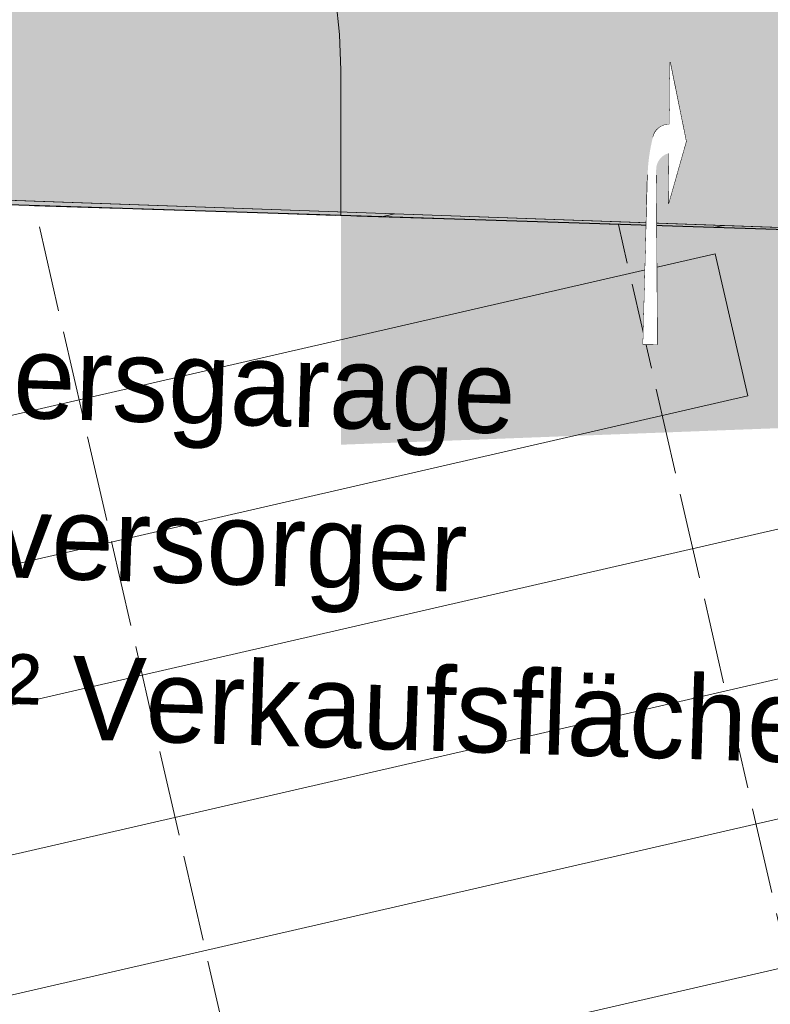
# Model space of a CAD drawing. Header units: metres. Extents: x -862 to 1262, y -354 to 644.
# Tile 224 of 256: x -231 to -218, y 367 to 384. Entities that reach past the tile are written whole.
import ezdxf

# ---------------------------------------------------------------- set-up
doc = ezdxf.new("R2010")
doc.units = ezdxf.units.M
doc.header["$LTSCALE"] = 0.5
doc.set_wipeout_variables(frame=1)
doc.linetypes.add('ISO-02 Dashed', pattern=[3.81, 3.048, -0.7619999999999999])
doc.layers.add('BPR_Verkehr_220520', color=7, linetype='Continuous')
doc.layers.add('DZH_Baufelder Nord_220610', color=7, linetype='Continuous')
doc.styles.add('Favorit Std Light', font='txt')

# ---------------------------------------------------------------- blocks, each defined once
blk = doc.blocks.new('Sheddach Supermarkt')
at = {"color": 8, "linetype": 'Continuous', "lineweight": 9, "true_color": 0x777777, "transparency": 33554687}
for points in [[(-34.73171755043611, 43.01024396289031, -0.7500000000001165), (-15.92866270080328, 42.34811008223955, -0.7500000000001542), (-33.64548607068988, 38.27983882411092, -0.7500000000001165)], [(-15.92866270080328, 42.34811008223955, -0.7500000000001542), (-29.48804364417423, 42.82559236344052, 0.7499999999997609), (-34.73171755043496, 43.01024396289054, 0.06125711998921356), (-34.73171755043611, 43.01024396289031, -0.7500000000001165)], [(-15.92866270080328, 42.34811008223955, -0.7500000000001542), (-33.64548607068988, 38.27983882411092, -0.7500000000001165), (-34.4287963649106, 41.691059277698, 0.7499999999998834), (-29.48804364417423, 42.82559236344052, 0.7499999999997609)], [(-15.92866270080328, 42.34811008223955, -0.7500000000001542), (3.441881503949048, 41.66599253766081, -0.7500000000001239), (-32.52647136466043, 33.40666674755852, -0.7500000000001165), (-33.64548607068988, 38.27983882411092, -0.7500000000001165)], [(-10.11749943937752, 42.14347481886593, 0.7499999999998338), (-33.30978165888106, 36.81788720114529, 0.7499999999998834), (-33.64548607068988, 38.27983882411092, -0.7500000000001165), (-15.92866270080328, 42.34811008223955, -0.7500000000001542)], [(3.441881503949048, 41.66599253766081, -0.7500000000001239), (-10.11749943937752, 42.14347481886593, 0.7499999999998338), (-15.92866270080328, 42.34811008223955, -0.7500000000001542)], [(3.441881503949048, 41.66599253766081, -0.7500000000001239), (-32.52647136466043, 33.40666674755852, -0.7500000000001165), (-33.30978165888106, 36.81788720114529, 0.7499999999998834), (-10.11749943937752, 42.14347481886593, 0.7499999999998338)], [(9.253044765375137, 41.46135727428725, 0.7499999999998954), (-32.19076695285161, 31.94471512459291, 0.7499999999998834), (-32.52647136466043, 33.40666674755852, -0.7500000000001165), (3.441881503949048, 41.66599253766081, -0.7500000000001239)], [(-31.40745665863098, 28.53349467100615, -0.7500000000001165), (18.29927353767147, 39.94753078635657, -0.7500000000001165), (19.41855681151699, 35.07442038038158, -0.7500000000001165), (-30.28844195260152, 23.66032259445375, -0.7500000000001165)], [(18.29927353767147, 39.94753078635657, -0.7500000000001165), (18.63505851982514, 38.48559766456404, 0.7499999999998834), (-31.07175224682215, 27.0715430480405, 0.7499999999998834), (-31.40745665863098, 28.53349467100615, -0.7500000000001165)], [(18.63505851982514, 38.48559766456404, 0.7499999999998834), (19.41855681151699, 35.07442038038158, -0.7500000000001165), (-30.28844195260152, 23.66032259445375, -0.7500000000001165), (-31.07175224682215, 27.0715430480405, 0.7499999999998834)], [(-30.28844195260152, 23.66032259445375, -0.7500000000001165), (19.41855681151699, 35.07442038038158, -0.7500000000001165), (20.53784008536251, 30.20130997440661, -0.7500000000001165), (-29.16942724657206, 18.78715051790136, -0.7500000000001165)], [(19.41855681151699, 35.07442038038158, -0.7500000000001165), (19.75434179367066, 33.61248725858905, 0.7499999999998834), (-29.9527375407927, 22.19837097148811, 0.7499999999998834), (-30.28844195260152, 23.66032259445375, -0.7500000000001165)], [(19.75434179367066, 33.61248725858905, 0.7499999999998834), (20.53784008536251, 30.20130997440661, -0.7500000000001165), (-29.16942724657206, 18.78715051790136, -0.7500000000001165), (-29.9527375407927, 22.19837097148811, 0.7499999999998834)], [(-29.16942724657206, 18.78715051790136, -0.7500000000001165), (20.53784008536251, 30.20130997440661, -0.7500000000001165), (21.65712335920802, 25.32819956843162, -0.7500000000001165), (-28.05041254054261, 13.91397844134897, -0.7500000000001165)], [(20.53784008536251, 30.20130997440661, -0.7500000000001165), (20.87362506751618, 28.73937685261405, 0.7499999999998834), (-28.83372283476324, 17.32519889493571, 0.7499999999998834), (-29.16942724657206, 18.78715051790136, -0.7500000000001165)], [(20.87362506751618, 28.73937685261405, 0.7499999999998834), (21.65712335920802, 25.32819956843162, -0.7500000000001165), (-28.05041254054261, 13.91397844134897, -0.7500000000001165), (-28.83372283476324, 17.32519889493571, 0.7499999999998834)]]:
    blk.add_3dface(points, dxfattribs=at)
at = {"color": 8, "linetype": 'Continuous', "lineweight": 9, "true_color": 0x777777, "transparency": 33554687, "invisible_edges": 8}
for points in [[(-31.40745665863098, 28.53349467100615, -0.7500000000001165), (-32.52647136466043, 33.40666674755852, -0.7500000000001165), (3.441881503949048, 41.66599253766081, -0.7500000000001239)], [(3.441881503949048, 41.66599253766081, -0.7500000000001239), (18.02249837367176, 41.15254828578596, -0.7500000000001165), (18.29927353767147, 39.94753078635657, -0.7500000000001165), (-31.40745665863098, 28.53349467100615, -0.7500000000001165)], [(18.29927353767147, 39.94753078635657, -0.7500000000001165), (-31.40745665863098, 28.53349467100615, -0.7500000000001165), (-32.19076695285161, 31.94471512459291, 0.7499999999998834), (9.253044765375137, 41.46135727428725, 0.7499999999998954)]]:
    blk.add_3dface(points, dxfattribs=at)
blk = doc.blocks.new('Slab (2D)-37')
at = {"color": 255, "linetype": 'Continuous', "lineweight": 25, "transparency": 33554687}
blk.add_wipeout([(-225.1438356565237, 248.6432618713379), (-204.89115948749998, 160.4453360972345), (-155.18035970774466, 171.86030670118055), (-172.42822126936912, 246.95365940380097)], dxfattribs=at)
at = {"color": 7, "linetype": 'Continuous', "lineweight": 25, "transparency": 33554687, "flags": 128}
blk.add_lwpolyline([(-225.1438356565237, 248.6432618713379), (-204.8911594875, 160.4453360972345), (-155.1803597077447, 171.8603067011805), (-172.4282212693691, 246.953659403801)], close=True, dxfattribs=at)
at = {"color": 255, "linetype": 'Continuous', "lineweight": 25, "transparency": 33554687}
blk.add_wipeout([(-225.1438356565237, 248.6432618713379), (-204.89115948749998, 160.4453360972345), (-155.18035970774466, 171.86030670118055), (-172.42822126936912, 246.95365940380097)], dxfattribs=at)
at = {"color": 7, "linetype": 'Continuous', "lineweight": 25, "transparency": 33554687, "flags": 128}
blk.add_lwpolyline([(-225.1438356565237, 248.6432618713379), (-204.8911594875, 160.4453360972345), (-155.1803597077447, 171.8603067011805), (-172.4282212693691, 246.953659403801)], close=True, dxfattribs=at)
at = {"color": 255, "linetype": 'Continuous', "lineweight": 25, "transparency": 33554687}
blk.add_wipeout([(-225.1438356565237, 248.6432618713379), (-204.89115948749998, 160.4453360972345), (-155.18035970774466, 171.86030670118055), (-172.42822126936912, 246.95365940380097)], dxfattribs=at)
at = {"color": 7, "linetype": 'Continuous', "lineweight": 25, "transparency": 33554687, "flags": 128}
blk.add_lwpolyline([(-225.1438356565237, 248.6432618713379), (-204.8911594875, 160.4453360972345), (-155.1803597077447, 171.8603067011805), (-172.4282212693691, 246.953659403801)], close=True, dxfattribs=at)
at = {"color": 255, "linetype": 'Continuous', "lineweight": 25, "transparency": 33554687}
blk.add_wipeout([(-225.1438356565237, 248.6432618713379), (-204.89115948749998, 160.4453360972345), (-155.18035970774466, 171.86030670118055), (-172.42822126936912, 246.95365940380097)], dxfattribs=at)
at = {"color": 7, "linetype": 'Continuous', "lineweight": 25, "transparency": 33554687, "flags": 128}
blk.add_lwpolyline([(-225.1438356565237, 248.6432618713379), (-204.8911594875, 160.4453360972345), (-155.1803597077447, 171.8603067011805), (-172.4282212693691, 246.953659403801)], close=True, dxfattribs=at)
at = {"color": 255, "linetype": 'Continuous', "lineweight": 25, "transparency": 33554687}
blk.add_wipeout([(-225.1438356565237, 248.6432618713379), (-204.89115948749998, 160.4453360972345), (-155.18035970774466, 171.86030670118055), (-172.42822126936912, 246.95365940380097)], dxfattribs=at)
at = {"color": 7, "linetype": 'Continuous', "lineweight": 25, "transparency": 33554687, "flags": 128}
blk.add_lwpolyline([(-225.1438356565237, 248.6432618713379), (-204.8911594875, 160.4453360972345), (-155.1803597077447, 171.8603067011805), (-172.4282212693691, 246.953659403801)], close=True, dxfattribs=at)
at = {"color": 255, "linetype": 'Continuous', "lineweight": 25, "transparency": 33554687}
blk.add_wipeout([(-225.1438356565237, 248.6432618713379), (-204.89115948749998, 160.4453360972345), (-155.18035970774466, 171.86030670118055), (-172.42822126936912, 246.95365940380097)], dxfattribs=at)
at = {"color": 7, "linetype": 'Continuous', "lineweight": 25, "transparency": 33554687, "flags": 128}
blk.add_lwpolyline([(-225.1438356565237, 248.6432618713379), (-204.8911594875, 160.4453360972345), (-155.1803597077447, 171.8603067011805), (-172.4282212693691, 246.953659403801)], close=True, dxfattribs=at)
blk = doc.blocks.new('ab_Rechts-2')
at = {"color": 255, "linetype": 'Continuous', "lineweight": 9, "transparency": 33554687}
for p, q in [((0, 0), (1.399999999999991, 0.3000000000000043)), ((1.399999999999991, 0.3000000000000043), (2.5, 0)), ((0, 0), (1.100026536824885, 0)), ((1.60953827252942, 0), (2.5, 0)), ((5, -0.1749999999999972), (2, -0.2250000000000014)), ((5, -0.4249999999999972), (5, -0.1749999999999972)), ((5, -0.4249999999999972), (2, -0.375))]:
    blk.add_line(p, q, dxfattribs=at)
blk.add_wipeout([(1.3277785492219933, -0.2871868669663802), (1.3218142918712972, -0.2856423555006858), (1.315883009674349, -0.2839756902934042), (1.3099872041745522, -0.28218757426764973), (1.3041293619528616, -0.28027876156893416), (1.2983119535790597, -0.27825005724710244), (1.292537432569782, -0.2761023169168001), (1.2868082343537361, -0.2738364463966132), (1.281126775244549, -0.27145340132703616), (1.2754954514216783, -0.2689541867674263), (1.2699166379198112, -0.2663398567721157), (1.2643926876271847, -0.26361151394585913), (1.258925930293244, -0.260770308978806), (1.2535186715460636, -0.257817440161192), (1.248173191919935, -0.2547541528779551), (1.2428917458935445, -0.25158173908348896), (1.2376765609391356, -0.2483015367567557), (1.232529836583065, -0.24491492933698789), (1.227453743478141, -0.24142334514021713), (1.2224504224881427, -0.2378282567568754), (1.2175219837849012, -0.234131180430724), (1.212670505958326, -0.2303336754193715), (1.2078980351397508, -0.22643734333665), (1.2032065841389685, -0.2224438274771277), (1.198598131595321, -0.21835481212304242), (1.1940746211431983, -0.21417202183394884), (1.1896379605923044, -0.20989722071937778), (1.1852900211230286, -0.20553221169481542), (1.1810326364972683, -0.20107883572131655), (1.1768676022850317, -0.1965389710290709), (1.1727966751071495, -0.19191453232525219), (1.1688215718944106, -0.1872074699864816), (1.1649439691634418, -0.18241976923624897), (1.1611655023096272, -0.17755344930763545), (1.1574877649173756, -0.17261056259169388), (1.153912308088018, -0.16759319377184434), (1.1504406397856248, -0.16250345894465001), (1.1470742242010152, -0.15734350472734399), (1.1438144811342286, -0.15211550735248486), (1.1406627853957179, -0.14682167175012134), (1.1376204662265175, -0.14146423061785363), (1.1346888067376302, -0.1360454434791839), (1.1318690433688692, -0.13056759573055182), (1.1291623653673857, -0.12503299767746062), (1.1265699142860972, -0.11944398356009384), (1.124092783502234, -0.11380291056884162), (1.1217320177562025, -0.1081121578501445), (1.1194886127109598, -0.1023741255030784), (1.1173635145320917, -0.09659123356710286), (1.1153576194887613, -0.09076592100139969), (1.113471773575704, -0.08490064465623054), (1.111706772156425, -0.07899787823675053), (1.1100633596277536, -0.07306011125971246), (1.108542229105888, -0.06708984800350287), (1.1071440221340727, -0.06108960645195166), (1.1058693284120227, -0.055061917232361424), (1.1047186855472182, -0.04900932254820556), (1.103692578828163, -0.042934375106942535), (1.1027914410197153, -0.03683963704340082), (1.1020156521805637, -0.030727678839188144), (1.1013655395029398, -0.024601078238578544), (1.10084137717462, -0.018462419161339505), (1.1004433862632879, -0.012314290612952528), (1.1001717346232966, -0.00615928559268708), (1.1000265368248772, 3.6637359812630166e-15), (1.399999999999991, 0.003990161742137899)], dxfattribs=at)
blk.add_arc((1.399999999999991, 0.003990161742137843), 0.2999999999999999, 180.7620872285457, 256.0698882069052, dxfattribs=at)
at = {"color": 255, "linetype": 'Continuous', "lineweight": 5, "transparency": 33554687}
blk.add_wipeout([(1.6095382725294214, 4.440892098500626e-16), (2.5, 4.440892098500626e-16), (1.3999999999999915, 0.30000000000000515), (0, 4.440892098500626e-16), (1.1000265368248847, 4.440892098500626e-16), (1.1000265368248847, 4.440892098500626e-16), (1.1047186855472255, -0.04900932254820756), (1.1173635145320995, -0.09659123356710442), (1.1376204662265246, -0.14146423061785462), (1.164943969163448, -0.18241976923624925), (1.1985981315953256, -0.21835481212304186), (1.2376765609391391, -0.24830153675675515), (1.2811267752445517, -0.27145340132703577), (1.327778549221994, -0.2871868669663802), (1.41048225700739, -0.3064617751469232), (1.493698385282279, -0.32338812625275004), (1.5773602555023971, -0.33795235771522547), (1.6614008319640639, -0.3501427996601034), (1.745752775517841, -0.35994968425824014), (1.830348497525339, -0.3673651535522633), (1.915120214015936, -0.3723832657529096), (2, -0.3749999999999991), (5, -0.42499999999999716), (5, -0.17499999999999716), (2, -0.22500000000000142), (1.986806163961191, -0.22519087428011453), (1.9736116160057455, -0.22532371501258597), (1.9604166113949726, -0.22539851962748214), (1.9472214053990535, -0.22541528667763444), (1.934026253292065, -0.2253740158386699), (1.920831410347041, -0.22527470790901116), (1.9076371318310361, -0.22511736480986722), (1.8944436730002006, -0.22490198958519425), (1.846010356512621, -0.22005532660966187), (1.7989983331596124, -0.20744002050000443), (1.7546452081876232, -0.18738817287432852), (1.7141185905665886, -0.16042765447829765), (1.6784853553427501, -0.12726820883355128), (1.6486835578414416, -0.08878276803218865), (1.6254977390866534, -0.04598447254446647)], dxfattribs=at)

msp = doc.modelspace()

# ---------------------------------------------------------------- hatches: boundary and pattern name
at = {"layer": 'DZH_Baufelder Nord_220610', "linetype": 'Continuous', "lineweight": 0, "true_color": 0xfff9e0, "transparency": 33554687}
h = msp.add_hatch(color=7, dxfattribs=at)
edge = h.paths.add_edge_path()
edge.add_line((32.55980691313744, 384.3805379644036), (26.06465546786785, 412.3372531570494))
edge.add_line((26.06465546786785, 412.3372531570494), (-143.0442158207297, 383.0005029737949))
edge.add_line((-143.0442158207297, 383.0005029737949), (-131.0904625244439, 314.2834369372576))
edge.add_line((-131.0904625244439, 314.2834369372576), (-124.9939522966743, 315.6937450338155))
edge.add_line((-124.9939522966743, 315.6937450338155), (-140.1320432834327, 312.1120369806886))
edge.add_line((-140.1320432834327, 312.1120369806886), (-222.7133020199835, 293.0330976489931))
edge.add_line((-222.7133020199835, 293.0330976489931), (-242.987267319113, 381.3162625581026))
edge.add_line((-242.987267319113, 381.3162625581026), (-225.1325763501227, 380.1122668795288))
edge.add_line((-225.1325763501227, 380.1122668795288), (-225.1316572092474, 377.0219977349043))
edge.add_line((-225.1316572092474, 377.0219977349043), (-224.1314799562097, 377.0637289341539))
edge.add_line((-224.1314799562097, 377.0637289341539), (-223.1313543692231, 377.1066777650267))
edge.add_line((-223.1313543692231, 377.1066777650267), (-222.131281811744, 377.1508441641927))
edge.add_line((-222.131281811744, 377.1508441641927), (-221.1312637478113, 377.1962280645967))
edge.add_line((-221.1312637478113, 377.1962280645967), (-220.131301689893, 377.2428293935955))
edge.add_line((-220.131301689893, 377.2428293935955), (-219.1313971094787, 377.290648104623))
edge.add_line((-219.1313971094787, 377.290648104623), (-218.131551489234, 377.3396841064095))
edge.add_line((-218.131551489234, 377.3396841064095), (-217.1317662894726, 377.3899373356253))
edge.add_line((-217.1317662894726, 377.3899373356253), (-217.1336498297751, 383.7225982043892))
edge.add_line((-217.1336498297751, 383.7225982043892), (-217.1323176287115, 383.7968768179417))
edge.add_line((-217.1323176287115, 383.7968768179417), (-217.1313062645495, 380.475092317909))
edge.add_line((-217.1313062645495, 380.475092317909), (-213.7664101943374, 380.3481207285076))
edge.add_line((-213.7664101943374, 380.3481207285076), (-210.4015081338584, 380.2213885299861))
edge.add_line((-210.4015081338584, 380.2213885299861), (-207.0365970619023, 380.0948956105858))
edge.add_line((-207.0365970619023, 380.0948956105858), (-203.6716770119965, 379.968641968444))
edge.add_line((-203.6716770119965, 379.968641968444), (-200.3067479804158, 379.8426276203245))
edge.add_line((-200.3067479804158, 379.8426276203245), (-196.9418100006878, 379.7168525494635))
edge.add_line((-196.9418100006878, 379.7168525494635), (-193.5768630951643, 379.5913167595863))
edge.add_line((-193.5768630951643, 379.5913167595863), (-190.2119043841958, 379.4660201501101))
edge.add_line((-190.2119043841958, 379.4660201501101), (-185.331899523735, 379.7464873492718))
edge.add_line((-185.331899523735, 379.7464873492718), (-180.4519131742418, 380.0273153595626))
edge.add_line((-180.4519131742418, 380.0273153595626), (-175.5719475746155, 380.3085040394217))
edge.add_line((-175.5719475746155, 380.3085040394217), (-170.6920027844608, 380.5900533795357))
edge.add_line((-170.6920027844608, 380.5900533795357), (-165.8120788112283, 380.8719633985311))
edge.add_line((-165.8120788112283, 380.8719633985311), (-160.9321756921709, 381.1542340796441))
edge.add_line((-160.9321756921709, 381.1542340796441), (-156.0522934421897, 381.4368654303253))
edge.add_line((-156.0522934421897, 381.4368654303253), (-151.172434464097, 381.7198573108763))
edge.add_line((-151.172434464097, 381.7198573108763), (-145.5148646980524, 382.701323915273))
edge.add_arc((-592.1029078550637, 2940.188827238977), 2596.18628182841, 279.7782309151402, 279.9051094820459, ccw=False)
edge.add_line((-151.1793800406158, 381.7186490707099), (-146.177484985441, 353.0060045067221))
edge.add_line((-146.177484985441, 353.0060045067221), (-139.143118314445, 312.5272433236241))
edge.add_line((-139.143118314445, 312.5272433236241), (-133.5328797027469, 313.8270688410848))
edge.add_line((-133.5328797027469, 313.8270688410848), (-145.5148592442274, 382.7013248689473))
edge.add_line((-145.5148592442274, 382.7013248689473), (-116.5022465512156, 387.7343888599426))
edge.add_line((-116.5022465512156, 387.7343888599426), (48.11358021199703, 416.3034435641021))
edge.add_line((48.11358021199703, 416.3034435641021), (50.99796817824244, 399.8917147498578))
edge.add_line((50.99796817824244, 399.8917147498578), (101.7277072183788, 411.6776965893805))
edge.add_line((101.7277072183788, 411.6776965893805), (102.4313637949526, 408.6489871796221))
edge.add_line((102.4313637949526, 408.6489871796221), (123.765022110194, 316.8237209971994))
edge.add_line((123.765022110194, 316.8237209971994), (90.3646540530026, 309.3621310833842))
edge.add_line((90.3646540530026, 309.3621310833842), (78.87369778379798, 358.8217257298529))
edge.add_line((78.87369778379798, 358.8217257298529), (104.3938826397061, 364.7507963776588))
edge.add_line((104.3938826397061, 364.7507963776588), (101.1439840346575, 378.7391522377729))
edge.add_line((101.1439840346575, 378.7391522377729), (50.46547640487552, 366.9650729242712))
edge.add_line((50.46547640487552, 366.9650729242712), (46.1308055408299, 385.6225530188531))
edge.add_line((46.1308055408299, 385.6225530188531), (37.42547304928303, 383.6000531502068))
edge.add_line((37.42547304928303, 383.6000531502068), (8.073688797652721, 339.1086414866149))
edge.add_line((8.073688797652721, 339.1086414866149), (8.071902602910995, 339.1101264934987))
edge.add_line((8.071902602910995, 339.1101264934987), (8.057760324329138, 339.0901706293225))
edge.add_arc((-48.5966539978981, 275.7739358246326), 84.96274625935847, 48.17829914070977, 48.19372288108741)
edge.add_line((8.040713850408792, 339.1054194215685), (7.367840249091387, 339.6758323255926))
edge.add_line((7.367840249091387, 339.6758323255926), (7.376597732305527, 339.6881901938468))
edge.add_line((7.376597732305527, 339.6881901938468), (4.612199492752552, 341.9864601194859))
edge.add_line((4.612199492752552, 341.9864601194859), (32.55980691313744, 384.3805379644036))
at = {"layer": 'DZH_Baufelder Nord_220610', "linetype": 'Continuous', "lineweight": 0, "true_color": 0xede5d0, "transparency": 33554687}
h = msp.add_hatch(color=254, dxfattribs=at)
edge = h.paths.add_edge_path()
edge.add_line((-279.2429535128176, 369.4477993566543), (-278.753147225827, 382.6569453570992))
edge.add_line((-278.753147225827, 382.6569453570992), (-242.9872981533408, 381.3162646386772))
edge.add_line((-242.9872981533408, 381.3162646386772), (-242.9872764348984, 381.3163022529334))
edge.add_line((-242.9872764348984, 381.3163022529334), (-242.987267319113, 381.3162625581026))
edge.add_line((-242.987267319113, 381.3162625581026), (-225.1325763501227, 380.1122668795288))
edge.add_line((-225.1325763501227, 380.1122668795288), (-225.1334954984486, 383.2025360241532))
edge.add_line((-225.1334954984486, 383.2025360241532), (-225.1561246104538, 383.837682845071))
edge.add_line((-225.1561246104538, 383.837682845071), (-225.2235212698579, 384.4696490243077))
edge.add_line((-225.2235212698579, 384.4696490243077), (-225.3353493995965, 385.0952831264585))
edge.add_line((-225.3353493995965, 385.0952831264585), (-225.4910513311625, 385.7114653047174))
edge.add_line((-225.4910513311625, 385.7114653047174), (-225.6898506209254, 386.3151228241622))
edge.add_line((-225.6898506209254, 386.3151228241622), (-225.9307559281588, 386.9032454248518))
edge.add_line((-225.9307559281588, 386.9032454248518), (-226.2125659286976, 387.4729003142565))
edge.add_line((-226.2125659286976, 387.4729003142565), (-226.533875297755, 388.0212467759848))
edge.add_line((-226.533875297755, 388.0212467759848), (-232.9853451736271, 388.5733582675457))
edge.add_arc((-236.992917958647, 341.744528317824), 46.9999995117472, 85.10859229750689, 88.90006711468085)
edge.add_arc((-220.5664741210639, 1197.338229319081), 808.7513716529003, 268.8907245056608, 268.9001232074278, ccw=False)
edge.add_line((-236.2233347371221, 388.738424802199), (-236.2233613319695, 388.737050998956))
edge.add_line((-236.2233613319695, 388.737050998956), (-236.2869040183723, 385.739093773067))
edge.add_arc((-220.3800214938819, 1207.048522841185), 821.4634545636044, 266.48014511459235, 268.8904507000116, ccw=False)
edge.add_line((-270.8132959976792, 387.1346907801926), (-270.6291155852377, 390.1290312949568))
edge.add_arc((-220.3912507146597, 1206.881799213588), 818.2963564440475, 266.3656823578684, 266.4802128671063, ccw=False)
edge.add_arc((-273.0223155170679, 378.2552273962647), 11.99999095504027, 86.36565534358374, 173.7852653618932)
edge.add_line((-284.9517844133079, 379.5542866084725), (-284.9766720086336, 379.3257413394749))
edge.add_arc((-258.052645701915, 377.3016851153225), 26.99999992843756, 175.7007860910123, 193.0087361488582)
edge.add_line((-284.3597109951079, 371.2239954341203), (-264.1069522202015, 283.5606438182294))
edge.add_line((-264.1069522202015, 283.5606438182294), (-259.7834869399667, 284.5622404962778))
edge.add_line((-259.7834869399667, 284.5622404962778), (-271.3422279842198, 334.9371691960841))
edge.add_line((-271.3422279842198, 334.9371691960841), (-279.2453625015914, 369.4468359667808))
edge.add_line((-279.2453625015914, 369.4468359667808), (-279.2429535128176, 369.4477993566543))

# ---------------------------------------------------------------- linework, layer by layer
at = {"layer": 'DZH_Baufelder Nord_220610', "color": 255, "linetype": 'Continuous', "lineweight": 5, "transparency": 33554687, "elevation": -12285434.42021632, "flags": 128}
msp.add_lwpolyline([(-278.753147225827, 382.6569453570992), (-242.9872981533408, 381.3162646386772), (-242.9872764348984, 381.3163022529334), (-242.987267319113, 381.3162625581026), (-225.1325763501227, 380.1122668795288), (-225.1334954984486, 383.2025360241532), (-225.1561246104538, 383.837682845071), (-225.2235212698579, 384.4696490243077), (-225.3353493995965, 385.0952831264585), (-225.4910513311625, 385.7114653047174), (-225.6898506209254, 386.3151228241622), (-225.9307559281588, 386.9032454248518), (-226.2125659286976, 387.4729003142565), (-226.533875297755, 388.0212467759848), (-232.9853451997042, 388.5733582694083, 0.01654493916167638), (-236.0906931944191, 388.7358673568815, -4.100957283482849e-05), (-236.2233347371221, 388.738424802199), (-236.2233613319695, 388.737050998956), (-236.2869040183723, 385.739093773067, -0.01051732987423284), (-270.8132959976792, 387.1346907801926)], format="xyb", dxfattribs=at)
at = {"layer": 'DZH_Baufelder Nord_220610', "color": 14, "linetype": 'Continuous', "lineweight": 5, "true_color": 0x9f0000, "transparency": 33554687, "elevation": -12285434.42021632, "flags": 128}
msp.add_lwpolyline([(-222.7133020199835, 293.0330976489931), (-242.987267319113, 381.3162625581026), (-225.1325763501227, 380.1122668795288), (-225.1316572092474, 377.0219977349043), (-224.1314799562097, 377.0637289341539), (-223.1313543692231, 377.1066777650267), (-222.131281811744, 377.1508441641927), (-221.1312637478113, 377.1962280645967), (-220.131301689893, 377.2428293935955), (-219.1313971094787, 377.290648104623), (-218.131551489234, 377.3396841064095), (-217.1317662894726, 377.3899373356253), (-217.1336498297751, 383.7225982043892), (-217.1323176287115, 383.7968768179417), (-217.1313062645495, 380.475092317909), (-213.7664101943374, 380.3481207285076), (-210.4015081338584, 380.2213885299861), (-207.0365970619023, 380.0948956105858), (-203.6716770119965, 379.968641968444), (-200.3067479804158, 379.8426276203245), (-196.9418100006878, 379.7168525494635)], dxfattribs=at)

# ---------------------------------------------------------------- block references
at = {"layer": 'DZH_Baufelder Nord_220610', "color": 7, "transparency": 33554687}
msp.add_blockref('Sheddach Supermarkt', (-208.2574781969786, 338.3142844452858, 18.45), dxfattribs=at)

# ---------------------------------------------------------------- next in the draw order: block references
msp.add_blockref('Slab (2D)-37', (-17.81744829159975, 132.5597140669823), dxfattribs=at)

# ---------------------------------------------------------------- next in the draw order: hatches: boundary and pattern name
at = {"layer": 'BPR_Verkehr_220520', "linetype": 'Continuous', "lineweight": 0, "true_color": 0xe4e6e5, "transparency": 33554687}
h = msp.add_hatch(color=254, dxfattribs=at)
h.paths.add_polyline_path([(101.497589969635, 450.3185978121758), (101.4649008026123, 450.3128896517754), (101.432224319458, 450.3071092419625), (101.3995607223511, 450.3012565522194), (101.3669101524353, 450.2953316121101), (101.3342727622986, 450.2893344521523), (101.3016487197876, 450.2832651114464), (101.269038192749, 450.2771236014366), (101.2364413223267, 450.2709099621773), (100.4122926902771, 450.0886849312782), (99.59969864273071, 449.8603915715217), (98.80123216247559, 449.586752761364), (98.0194214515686, 449.2686349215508), (97.25674201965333, 448.9070453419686), (96.51560879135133, 448.5031289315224), (95.7983684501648, 448.0581646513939), (95.10728967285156, 447.573564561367), (94.95977658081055, 447.4623883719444), (94.81364374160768, 447.3494041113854), (94.66891329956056, 447.2346289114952), (94.52560718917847, 447.1180801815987), (94.38374716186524, 446.9997755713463), (94.24335470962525, 446.8797330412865), (94.10445112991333, 446.7579708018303), (93.96705744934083, 446.6345072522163), (92.83648939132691, 445.6970426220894), (91.62472254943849, 444.8671961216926), (90.34196718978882, 444.1519599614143), (88.99903169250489, 443.5573606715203), (87.60723151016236, 443.0884082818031), (86.17829384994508, 442.7490541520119), (84.72425880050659, 442.5421576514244), (83.25737796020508, 442.4694578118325), (81.54894781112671, 442.4535620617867), (79.8408094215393, 442.4182151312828), (78.1331844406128, 442.3634147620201), (76.42629441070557, 442.28916807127), (74.7203607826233, 442.1954846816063), (73.01560486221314, 442.0823767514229), (71.31224782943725, 441.9498589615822), (69.61051066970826, 441.7979485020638), (68.17312639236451, 441.6543940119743), (66.73719121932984, 441.4970040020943), (65.3028383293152, 441.3257930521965), (63.87020072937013, 441.1407770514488), (62.43941128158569, 440.9419731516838), (61.01060269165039, 440.7293997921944), (59.58390745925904, 440.5030767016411), (58.15945788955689, 440.2630248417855), (-67.36789730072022, 418.4867298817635), (-76.81986531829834, 416.8935256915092), (-86.28663436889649, 415.3907673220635), (-95.7673390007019, 413.9785921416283), (-105.2611124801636, 412.6571292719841), (-114.7670868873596, 411.4264995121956), (-124.2843931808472, 410.2868153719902), (-133.8121612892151, 409.238181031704), (-143.349520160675, 408.2806923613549), (-143.777050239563, 408.2399277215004), (-144.2045976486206, 408.199345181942), (-144.6321624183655, 408.1589459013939), (-145.0597444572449, 408.1187299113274), (-145.4873437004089, 408.0786971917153), (-145.914960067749, 408.0388477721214), (-146.3425934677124, 407.9991816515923), (-146.7702438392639, 407.9596988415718), (-147.0875124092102, 407.9305386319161), (-147.4047930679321, 407.9015043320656), (-147.7220852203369, 407.8725960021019), (-148.0393888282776, 407.8438136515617), (-148.3567038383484, 407.8151572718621), (-148.6740302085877, 407.7866268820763), (-148.9913678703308, 407.758222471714), (-149.3087165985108, 407.7299440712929), (-150.7369034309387, 407.6042522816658), (-152.1653126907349, 407.4811122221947), (-153.5939396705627, 407.3605242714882), (-155.0227798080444, 407.2424888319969), (-156.451828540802, 407.1270062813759), (-157.8810813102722, 407.0140769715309), (-159.3105335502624, 406.9037012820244), (-160.7401805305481, 406.7958795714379), (-160.8528410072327, 406.7875161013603), (-160.9655061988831, 406.7792162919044), (-161.0781760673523, 406.7709801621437), (-161.1908505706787, 406.762807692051), (-161.3035296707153, 406.7546989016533), (-161.4162133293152, 406.7466537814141), (-161.5289015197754, 406.7386723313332), (-161.6415941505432, 406.7307537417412), (-162.5130913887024, 406.6716805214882), (-163.3848383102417, 406.6164141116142), (-164.2568182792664, 406.5649555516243), (-165.1290146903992, 406.5173058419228), (-166.0014108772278, 406.4734658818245), (-166.8739902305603, 406.4334365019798), (-167.7467360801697, 406.3972184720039), (-168.6196318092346, 406.3648124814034), (-168.6517148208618, 406.3636941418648), (-168.6837990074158, 406.36258092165), (-168.7158833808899, 406.3614728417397), (-168.7479679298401, 406.3603699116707), (-168.7800526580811, 406.3592721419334), (-168.8121375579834, 406.3581795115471), (-168.8442226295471, 406.3570920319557), (-168.8763071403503, 406.3560097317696), (-217.9301033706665, 404.7052282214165), (-218.9481815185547, 404.6735651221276), (-219.9664076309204, 404.6470841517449), (-220.9847553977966, 404.6257892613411), (-222.0031984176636, 404.6096810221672), (-223.021710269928, 404.5987598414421), (-224.0402645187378, 404.5930259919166), (-225.0588347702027, 404.5924796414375), (-226.0773945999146, 404.5971207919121), (-226.1550139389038, 404.5976758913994), (-226.2326332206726, 404.5982385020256), (-226.3102524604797, 404.5988086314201), (-226.3878716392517, 404.5993862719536), (-226.4654907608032, 404.5999714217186), (-226.5431098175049, 404.6005640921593), (-226.6207288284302, 404.6011642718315), (-226.6983477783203, 404.6017718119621), (-230.1356349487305, 404.6362118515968), (-233.572743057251, 404.6853753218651), (-237.0096090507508, 404.7492612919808), (-240.4461698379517, 404.8278686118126), (-243.8823623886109, 404.9211958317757), (-247.3181236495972, 405.0292412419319), (-250.7533905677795, 405.1520028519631), (-254.1881012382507, 405.2894517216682), (-255.4350743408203, 405.3430072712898), (-256.6819626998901, 405.3985021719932), (-257.9287632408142, 405.4559362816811), (-259.1754729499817, 405.51530945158), (-260.422088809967, 405.5766215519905), (-261.66860779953, 405.6398724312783), (-262.9150268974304, 405.7050619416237), (-264.1613430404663, 405.7721899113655), (-265.435876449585, 405.8428573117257), (-266.7102964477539, 405.915541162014), (-267.9845991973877, 405.9902523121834), (-269.2587814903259, 406.0669905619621), (-270.5328400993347, 406.1457557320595), (-271.8067717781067, 406.2265476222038), (-273.0805733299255, 406.3093660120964), (-274.3542415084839, 406.394210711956), (-274.6373881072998, 406.4133491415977), (-274.9205279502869, 406.4325874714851), (-275.2036609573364, 406.4519259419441), (-275.486787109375, 406.4713645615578), (-275.7699063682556, 406.4909033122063), (-276.053018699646, 406.5105421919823), (-276.3361240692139, 406.5302812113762), (-276.6192224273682, 406.5501203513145), (-278.1996823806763, 406.752046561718), (-279.7469635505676, 407.1322422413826), (-281.2410252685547, 407.6857830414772), (-282.6625161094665, 408.4054993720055), (-283.9930246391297, 409.2820693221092), (-285.215317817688, 410.3041393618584), (-286.3135642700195, 411.4584714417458), (-287.2735448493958, 412.7301106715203), (-287.3892577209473, 412.9003217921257), (-287.5074601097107, 413.0688136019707), (-287.628126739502, 413.2355494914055), (-287.75123154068, 413.4004934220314), (-287.8767478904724, 413.5636097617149), (-288.0046486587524, 413.7248632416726), (-288.1349062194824, 413.8842190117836), (-288.2674923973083, 414.0416426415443), (-288.515166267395, 414.3385580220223), (-288.7555954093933, 414.6413696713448), (-288.9886371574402, 414.9499026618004), (-289.214155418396, 415.263976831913), (-289.4320184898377, 415.5834087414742), (-289.6420991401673, 415.9080118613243), (-289.8442746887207, 416.2375966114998), (-290.0384270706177, 416.5719705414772), (-295.2087785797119, 409.013688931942), (-294.8059543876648, 408.607136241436), (-294.4475591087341, 408.160924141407), (-294.1374734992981, 407.6798843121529), (-293.879055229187, 407.1692255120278), (-293.6751024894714, 406.6344772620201), (-293.5278237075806, 406.0814299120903), (-293.4388136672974, 405.5160719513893), (-293.4090361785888, 404.9445251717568), (-293.5193396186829, 403.8485845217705), (-293.8458026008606, 402.7965992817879), (-294.3753394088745, 401.8307619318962), (-295.0867116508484, 400.9898097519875), (-295.9513879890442, 400.3074712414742), (-296.9346884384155, 399.811113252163), (-297.9971753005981, 399.5206434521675), (-299.0962348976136, 399.4477118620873), (-297.0085510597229, 389.8553680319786), (-296.6001378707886, 390.1885320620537), (-296.179473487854, 390.5060869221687), (-295.7471541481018, 390.8075825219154), (-295.3037925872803, 391.0925915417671), (-294.8500172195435, 391.3607100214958), (-294.3864711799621, 391.6115579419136), (-293.9138114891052, 391.8447797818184), (-293.4327080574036, 392.0600449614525), (-293.1617370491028, 392.1786116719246), (-292.8933313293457, 392.3028764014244), (-292.627610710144, 392.4327836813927), (-292.3646937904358, 392.5682755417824), (-292.1046979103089, 392.7092915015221), (-291.8477391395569, 392.8557686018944), (-291.5939321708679, 393.0076414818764), (-291.3433888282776, 393.1648401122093), (-291.1041465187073, 393.1440156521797), (-290.8648988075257, 393.1232615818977), (-290.6256450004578, 393.1025778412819), (-290.3863851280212, 393.0819644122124), (-290.1471191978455, 393.0614213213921), (-289.9078472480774, 393.0409485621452), (-289.6685692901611, 393.0205461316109), (-289.4292846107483, 393.0002139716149), (-289.3025060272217, 394.4948467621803), (-288.4599794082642, 394.9400453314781), (-287.5924439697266, 395.3342978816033), (-286.7029769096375, 395.6762059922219), (-285.7947332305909, 395.964556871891), (-284.8709345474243, 396.1983277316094), (-283.9348576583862, 396.3766893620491), (-282.9898228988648, 396.4990091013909), (-282.0391823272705, 396.5648530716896), (-281.8131428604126, 396.5721554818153), (-281.5870228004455, 396.5762640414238), (-281.3608672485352, 396.577176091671), (-281.1347213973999, 396.5748914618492), (-280.9086304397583, 396.5694106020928), (-280.6826395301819, 396.5607346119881), (-280.4567938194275, 396.5488652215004), (-280.2311384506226, 396.5338048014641), (-279.8597676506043, 396.5064667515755), (-279.4883842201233, 396.4792988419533), (-279.1169883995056, 396.4523011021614), (-278.7455802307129, 396.4254735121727), (-278.3741598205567, 396.3988161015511), (-278.002727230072, 396.3723288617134), (-277.6312825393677, 396.3460118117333), (-277.2598259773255, 396.3198649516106), (-275.7415560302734, 396.1900663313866), (-274.2279464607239, 396.0140623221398), (-272.7204031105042, 395.7920163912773), (-271.2203261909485, 395.5241347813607), (-269.729108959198, 395.210666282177), (-268.2481364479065, 394.8519020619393), (-266.7787841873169, 394.4481753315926), (-265.3224169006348, 393.999861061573), (-264.6888254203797, 393.8057434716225), (-264.0491508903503, 393.6327223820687), (-263.4040955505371, 393.48098772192), (-262.7543675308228, 393.3507060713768), (-262.1006801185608, 393.2420204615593), (-261.4437509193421, 393.1550501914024), (-260.784301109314, 393.0898907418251), (-260.1230546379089, 393.0466136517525), (-256.8571011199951, 392.8937162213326), (-253.5905604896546, 392.7539219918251), (-250.3234853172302, 392.6272332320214), (-247.0559282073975, 392.5136519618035), (-243.7879417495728, 392.4131800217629), (-240.5195785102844, 392.3258190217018), (-237.2508911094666, 392.2515703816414), (-233.9819321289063, 392.1904352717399), (-233.5104889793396, 392.1701921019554), (-233.0407548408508, 392.125267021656), (-232.5740209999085, 392.0557835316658), (-232.1115705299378, 391.9619326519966), (-231.654674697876, 391.8439723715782), (-231.2045895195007, 391.7022269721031), (-230.762552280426, 391.5370861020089), (-230.3297769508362, 391.3490062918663), (-229.7594350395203, 391.0580229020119), (-229.2112246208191, 390.727226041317), (-228.6879203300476, 390.3582899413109), (-228.1921707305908, 389.953081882), (-227.7264849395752, 389.5136527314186), (-227.2932199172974, 389.042226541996), (-226.8945685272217, 388.5411893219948), (-226.5325484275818, 388.013076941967), (-226.2112390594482, 387.4647304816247), (-225.929429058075, 386.8950755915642), (-225.6885237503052, 386.3069529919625), (-225.4897244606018, 385.7032954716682), (-225.3340225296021, 385.0871132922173), (-225.2221944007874, 384.4614791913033), (-225.1547977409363, 383.8295130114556), (-225.1321686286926, 383.1943661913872), (-225.1301999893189, 376.5755747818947), (-217.1302895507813, 376.8778947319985), (-217.1317300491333, 381.7209851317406), (-217.1317300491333, 381.7209938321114), (-217.1201522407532, 382.407376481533), (-217.0850253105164, 383.092957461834), (-217.0263906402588, 383.7769290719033), (-216.9443173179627, 384.4584855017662), (-216.8389020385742, 385.1368237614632), (-216.7102689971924, 385.8111447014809), (-216.5585697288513, 386.4806538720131), (-216.3839829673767, 387.1445624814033), (-216.3839806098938, 387.1445708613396), (-216.3837890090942, 387.1452516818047), (-216.3835973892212, 387.1459324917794), (-216.3834057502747, 387.146613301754), (-216.3832140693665, 387.1472941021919), (-216.3830223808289, 387.1479748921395), (-216.382830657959, 387.1486556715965), (-216.3826389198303, 387.1493364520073), (-216.3824471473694, 387.1500172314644), (-216.2662969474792, 387.5328155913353), (-216.1349295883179, 387.910662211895), (-215.9885552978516, 388.2829524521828), (-215.8274083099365, 388.6490905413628), (-215.6517464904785, 389.0084905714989), (-215.4618509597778, 389.3605774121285), (-215.2580255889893, 389.7047876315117), (-215.040597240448, 390.0405708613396), (-214.5478394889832, 390.7077808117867), (-214.0014829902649, 391.331859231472), (-213.4052865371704, 391.9085126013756), (-212.7633518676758, 392.4337736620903), (-212.0800953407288, 392.904028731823), (-211.3602176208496, 393.3160425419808), (-210.6086713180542, 393.6669805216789), (-209.8306269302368, 393.9544283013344), (-209.7352742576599, 393.9826284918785), (-209.6386378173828, 394.0060545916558), (-209.540956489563, 394.0246486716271), (-209.4424717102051, 394.0383647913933), (-209.343426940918, 394.0471690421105), (-209.2440669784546, 394.0510396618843), (-209.1446374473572, 394.0499670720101), (-209.0453841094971, 394.0439539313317), (-199.0402545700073, 393.187723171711), (-198.299617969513, 393.1298791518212), (-197.5582036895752, 393.0830454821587), (-196.8161754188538, 393.0472324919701), (-196.0736969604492, 393.0224480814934), (-195.330932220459, 393.0086977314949), (-194.5880451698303, 393.0059844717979), (-193.8451998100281, 393.0143089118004), (-193.1025601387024, 393.033669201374), (-189.9892278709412, 393.1439404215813), (-186.8763401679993, 393.2661196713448), (-183.7639426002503, 393.4002051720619), (-180.6520806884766, 393.5461949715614), (-177.5407999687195, 393.7040869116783), (-174.4301459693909, 393.8738786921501), (-171.3201641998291, 394.0555678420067), (-168.2108995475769, 394.2491422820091), (-167.1788196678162, 394.3307235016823), (-166.1496042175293, 394.4427946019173), (-165.1241537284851, 394.585257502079), (-164.1033654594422, 394.7579875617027), (-163.08813256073, 394.9608336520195), (-162.0793433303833, 395.1936182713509), (-161.0778804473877, 395.4561377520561), (-160.0846201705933, 395.7481623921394), (-156.1607359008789, 396.9651415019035), (-154.9089214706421, 397.3355439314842), (-153.6478635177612, 397.673138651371), (-152.3784217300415, 397.9776955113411), (-151.1014614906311, 398.2490069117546), (-149.8178532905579, 398.4868878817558), (-148.5284722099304, 398.691176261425), (-147.2341971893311, 398.8617327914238), (-145.9359114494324, 398.9984507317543), (-145.5624986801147, 399.0329182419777), (-145.1890987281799, 399.0675242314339), (-144.8157116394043, 399.1022688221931), (-144.4423374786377, 399.1371519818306), (-144.0689762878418, 399.1721737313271), (-143.6956281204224, 399.2073340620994), (-143.3222930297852, 399.2426329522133), (-142.948971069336, 399.278070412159), (-142.1787480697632, 399.3453194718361), (-141.4075775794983, 399.4006541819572), (-140.6356436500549, 399.4440577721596), (-139.863130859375, 399.4755198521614), (-139.0902239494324, 399.4950329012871), (-138.3171077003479, 399.5025922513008), (-137.5439670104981, 399.4981961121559), (-136.7709867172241, 399.4818455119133), (-119.0317300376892, 401.4215897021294), (-119.0196710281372, 401.5082033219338), (-118.9927059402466, 401.5913912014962), (-118.9516595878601, 401.6686086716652), (-118.8977875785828, 401.7374936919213), (-118.8327378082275, 401.7959391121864), (-118.7585001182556, 401.8421571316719), (-118.6773453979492, 401.8747339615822), (-118.5917561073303, 401.8926731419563), (-111.9752061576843, 402.7062013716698), (-105.3641615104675, 403.5633186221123), (-98.7589093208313, 404.4639876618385), (-92.15973648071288, 405.4081693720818), (-85.56692963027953, 406.3958227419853), (-78.98077513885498, 407.4269048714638), (-72.40155908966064, 408.5013709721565), (-65.82956723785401, 409.6191743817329), (37.55223080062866, 427.5536917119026), (37.6592671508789, 427.5605840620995), (37.76531074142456, 427.544489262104), (37.86548173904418, 427.5061479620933), (37.95517057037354, 427.4473245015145), (38.0302500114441, 427.3707257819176), (38.08726511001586, 427.2798766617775), (38.12359220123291, 427.1789577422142), (38.13755985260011, 427.0726130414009), (50.66002672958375, 428.2293039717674), (50.80676174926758, 428.2725319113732), (50.9541406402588, 428.3135109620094), (51.10212914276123, 428.3522307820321), (51.25069261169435, 428.3886823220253), (51.39979629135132, 428.4228570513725), (51.549405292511, 428.4547469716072), (51.69948460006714, 428.4843446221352), (51.84999909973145, 428.5116430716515), (62.92303178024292, 430.4325759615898), (63.78556348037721, 430.5783234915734), (64.64933711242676, 430.7165204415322), (65.5142865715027, 430.8471562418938), (66.38034567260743, 430.9702208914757), (67.24744815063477, 431.0857049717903), (68.11552765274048, 431.1935996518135), (68.98451774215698, 431.293896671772), (69.85435192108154, 431.386588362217), (70.00800799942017, 431.4014274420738), (70.161818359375, 431.4145713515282), (70.31576428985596, 431.4260185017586), (70.46982707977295, 431.4357675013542), (70.62398800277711, 431.4438171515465), (70.77822830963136, 431.4501664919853), (70.93252925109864, 431.4548147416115), (71.08687206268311, 431.4577613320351), (72.62320923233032, 431.4666665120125), (74.15949901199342, 431.4516704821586), (75.6953695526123, 431.4127747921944), (77.23044906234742, 431.3499888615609), (78.7643659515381, 431.2633278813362), (80.29674893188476, 431.1528128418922), (81.82722705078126, 431.0184704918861), (83.35542985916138, 430.8603333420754), (84.67501095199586, 430.6492267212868), (85.96845225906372, 430.3132656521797), (87.22396855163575, 429.8555112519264), (88.43012015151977, 429.2801343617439), (89.57591717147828, 428.5923775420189), (90.6509196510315, 427.7985073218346), (91.64533266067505, 426.9057570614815), (92.5500955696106, 425.9222611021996), (93.18379796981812, 425.210927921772), (93.86137405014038, 424.5412533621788), (94.58009390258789, 423.9159413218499), (95.3370584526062, 423.3375141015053), (96.12921434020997, 422.8083048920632), (96.95336631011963, 422.3304483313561), (97.80619000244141, 421.9058719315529), (98.68424541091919, 421.5362882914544), (98.84410388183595, 421.4737748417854), (99.00318390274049, 421.4093061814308), (99.16146155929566, 421.3428920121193), (99.31891305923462, 421.2745423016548), (99.47551473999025, 421.2042673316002), (99.63124307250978, 421.1320776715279), (99.7860746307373, 421.0579841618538), (99.93998616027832, 420.981997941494), (102.1545799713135, 428.8040764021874), (101.0528778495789, 429.218867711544), (100.0362636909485, 429.8124121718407), (99.1334889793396, 430.5679234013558), (98.37008565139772, 431.464034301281), (97.767643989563, 432.4754014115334), (97.34320202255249, 433.5734216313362), (97.10876365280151, 434.7270411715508), (97.07095918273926, 435.9036338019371), (97.23085758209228, 437.0699235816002), (97.5839369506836, 438.1929259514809), (98.12021162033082, 439.2408805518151), (98.82451486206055, 440.1841495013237), (99.67692782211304, 440.9960556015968), (100.6533428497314, 441.6536368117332), (101.7261453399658, 442.1382956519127), (102.8649944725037, 442.4363262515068)])
h.paths.add_polyline_path([(-283.9404811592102, 404.2773049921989), (-283.833065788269, 404.2625304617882), (-272.0790310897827, 401.3196542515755), (-271.9476826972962, 401.2734437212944), (-271.8271397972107, 401.2037500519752), (-271.721557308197, 401.1129748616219), (-271.6345743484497, 401.0042469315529), (-271.5691889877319, 400.881313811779), (-271.5276548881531, 400.7484126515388), (-271.5114036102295, 400.6101242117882), (-271.5209952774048, 400.4712149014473), (-271.5561003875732, 400.3364728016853), (-271.6155067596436, 400.2105416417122), (-271.697167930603, 400.0977620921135), (-271.7982692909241, 400.0020213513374), (-271.9153261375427, 399.9266193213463), (-272.0443038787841, 399.8741549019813), (-272.1807570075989, 399.8464363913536), (-272.3199823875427, 399.8444191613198), (-284.3995343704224, 400.7943014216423), (-284.506068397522, 400.8144720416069), (-284.6057494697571, 400.8571337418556), (-284.693889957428, 400.9202811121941), (-284.7663450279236, 401.0009446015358), (-284.8197074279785, 401.0953309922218), (-284.8514677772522, 401.1990017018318), (-284.8601325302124, 401.3070815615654), (-284.8452942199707, 401.4144880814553), (-284.7742528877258, 401.7106572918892), (-284.7094478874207, 402.0082533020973), (-284.6509078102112, 402.30714479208), (-284.5986584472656, 402.6071999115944), (-284.5527229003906, 402.9082862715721), (-284.5131213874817, 403.2102710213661), (-284.4798714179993, 403.5130209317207), (-284.4529876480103, 403.8164024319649), (-284.432880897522, 403.9229485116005), (-284.3902782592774, 404.022654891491), (-284.3271831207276, 404.1108328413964), (-284.2465625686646, 404.1833357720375), (-284.1522078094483, 404.236754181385), (-284.0485559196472, 404.268576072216)])
h.paths.add_polyline_path([(88.25949897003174, 438.709437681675), (88.37103638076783, 438.7028471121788), (88.47832537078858, 438.671652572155), (88.5760083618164, 438.6174117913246), (88.65920742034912, 438.5428333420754), (88.72376792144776, 438.4516414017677), (88.76646595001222, 438.348389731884), (88.78516933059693, 438.2382343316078), (88.7789446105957, 438.1266758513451), (88.71046713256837, 437.6832983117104), (88.65484857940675, 437.238124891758), (88.61213716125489, 436.7915282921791), (88.58236862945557, 436.3438826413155), (88.5655679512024, 435.8955629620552), (88.5617491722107, 435.4469448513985), (88.57091551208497, 434.9984041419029), (88.59305928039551, 434.5503165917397), (88.58772624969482, 434.43896748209), (88.55785482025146, 434.3315674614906), (88.50492985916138, 434.2334552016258), (88.4315821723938, 434.1495077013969), (88.3414577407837, 434.0838978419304), (88.23903650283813, 434.0398869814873), (88.12940964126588, 434.0196628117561), (88.01802646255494, 434.0242303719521), (87.64602234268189, 434.0807808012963), (87.27381317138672, 434.1359652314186), (86.90140391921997, 434.1897829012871), (86.52879962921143, 434.2422330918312), (86.15600530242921, 434.2933151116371), (85.7830259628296, 434.3430282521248), (85.4098666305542, 434.3913718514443), (85.03653231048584, 434.4383452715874), (84.53889414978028, 434.4987956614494), (84.04096635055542, 434.5568119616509), (83.542760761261, 434.6123923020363), (83.04428929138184, 434.6655353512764), (82.54556386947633, 434.7162398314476), (82.04659643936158, 434.7645045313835), (81.54739891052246, 434.8103283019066), (81.04798324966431, 434.8537100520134), (79.8997363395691, 434.9441295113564), (78.75054589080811, 435.021640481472), (77.60055701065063, 435.0862331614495), (76.44991492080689, 435.1378994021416), (75.29876490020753, 435.176632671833), (74.14725231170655, 435.2024280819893), (72.99552257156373, 435.2152823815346), (71.84372106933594, 435.2151988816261), (71.7016756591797, 435.2279499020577), (71.5646120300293, 435.2673586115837), (71.43748628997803, 435.3320001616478), (71.32489519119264, 435.4195371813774), (71.23090993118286, 435.5268044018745), (71.15892893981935, 435.6499231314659), (71.11155499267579, 435.7844415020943), (71.09050107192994, 435.9254954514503), (71.07862366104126, 436.1496147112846), (71.08376114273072, 436.2854533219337), (71.11333335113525, 436.4181334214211), (71.16636883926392, 436.5432963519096), (71.24112535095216, 436.6568304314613), (71.33514707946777, 436.7550059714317), (71.44534534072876, 436.8345978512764), (71.5681000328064, 436.8929914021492), (71.699378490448, 436.9282689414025), (74.51032488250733, 437.4159076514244), (75.33726240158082, 437.5549032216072), (76.16561136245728, 437.6852235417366), (76.99528076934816, 437.8068542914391), (77.82617950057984, 437.9197821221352), (78.6582162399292, 438.0239946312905), (79.49129957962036, 438.1194803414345), (80.32533801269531, 438.2062287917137), (81.16023987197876, 438.2842304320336), (81.50863949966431, 438.3141710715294), (81.8571665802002, 438.342589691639), (82.20581455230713, 438.3694845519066), (82.55457675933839, 438.3948551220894), (82.90344652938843, 438.4187009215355), (83.25241720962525, 438.4410214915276), (83.60148212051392, 438.4618164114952), (83.95063459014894, 438.4810852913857)])
at = {"layer": 'BPR_Verkehr_220520', "linetype": 'Continuous', "lineweight": 0, "true_color": 0xece5cf, "transparency": 33554687}
h = msp.add_hatch(color=254, dxfattribs=at)
edge = h.paths.add_edge_path()
edge.add_line((-280.5938645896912, 354.9212356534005), (-264.0860927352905, 283.4679277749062))
edge.add_line((-264.0860927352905, 283.4679277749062), (-264.0868142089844, 283.4710014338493))
edge.add_line((-264.0868142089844, 283.4710014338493), (-260.1894603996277, 284.3714024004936))
edge.add_line((-260.1894603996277, 284.3714024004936), (-260.1893885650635, 284.3710914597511))
edge.add_line((-260.1893885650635, 284.3710914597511), (-276.6965215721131, 355.8216341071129))
edge.add_line((-276.6965215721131, 355.8216341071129), (-278.386165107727, 363.135196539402))
edge.add_line((-278.386165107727, 363.135196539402), (-279.9072397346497, 369.7191143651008))
edge.add_line((-279.9072397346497, 369.7191143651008), (-279.9071452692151, 369.7216344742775))
edge.add_line((-279.9071452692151, 369.7216344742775), (-279.4202692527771, 382.7099903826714))
edge.add_arc((-279.4202733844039, 382.7099903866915), 4.131628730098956e-06, 359.9442510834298, 447.8527251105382)
edge.add_line((-279.420273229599, 382.709994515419), (-279.4202732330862, 382.7099945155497))
edge.add_arc((-279.4202733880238, 382.7099903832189), 4.135234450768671e-06, 87.85275739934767, 175.6602240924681)
edge.add_line((-279.4202775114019, 382.7099906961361), (-279.4202775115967, 382.7099906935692))
edge.add_line((-279.4202775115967, 382.7099906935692), (-225.1314192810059, 380.6749760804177))
edge.add_line((-225.1314192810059, 380.6749760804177), (-225.1321686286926, 383.1943662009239))
edge.add_arc((-234.1321682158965, 383.1916893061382), 8.999999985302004, 0.01704164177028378, 32.39205697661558)
edge.add_line((-226.5325484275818, 388.0130769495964), (-232.9840182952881, 388.565188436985))
edge.add_arc((-236.9915910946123, 341.7363581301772), 46.9999998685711, 85.10859228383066, 88.90006712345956)
edge.add_arc((-220.3776351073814, 1207.055048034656), 818.4781677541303, 268.89077994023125, 268.90006695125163, ccw=False)
edge.add_line((-236.2220079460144, 388.7302549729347), (-236.2220345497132, 388.7288807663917))
edge.add_line((-236.2220345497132, 388.7288807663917), (-236.2855772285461, 385.7309235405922))
edge.add_line((-236.2855772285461, 385.7309235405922), (-236.2855772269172, 385.7309235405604))
edge.add_arc((-220.3772183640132, 1207.076876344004), 821.5000000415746, 266.4801987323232, 268.89039707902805, ccw=False)
edge.add_line((-270.8119692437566, 387.126520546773), (-270.8119692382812, 387.1265205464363))
edge.add_line((-270.8119692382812, 387.1265205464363), (-270.6277887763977, 390.1208614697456))
edge.add_line((-270.6277887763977, 390.1208614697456), (-270.6277892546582, 390.1208614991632))
edge.add_arc((-220.3772183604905, 1207.076874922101), 818.4999986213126, 266.3656966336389, 266.4801986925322, ccw=False)
edge.add_line((-272.2603237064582, 390.2229154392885), (-272.2603241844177, 390.2229154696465))
edge.add_arc((-273.0209805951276, 378.2470479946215), 11.99999999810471, 86.36569659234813, 173.7852240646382)
edge.add_line((-284.9504575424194, 379.5461167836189), (-284.9753451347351, 379.3175715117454))
edge.add_arc((-258.0513188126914, 377.29351528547), 26.99999994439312, 175.7007860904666, 193.0087361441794)
edge.add_line((-284.3583841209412, 371.2158256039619), (-280.5938645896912, 354.9212356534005))

# ---------------------------------------------------------------- next in the draw order: linework, layer by layer
at = {"layer": 'DZH_Baufelder Nord_220610', "color": 252, "linetype": 'ISO-02 Dashed', "lineweight": 18, "true_color": 0x989898, "transparency": 33554687, "flags": 128}
msp.add_lwpolyline([(-212.8626233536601, 303.7455913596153), (-203.116279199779, 305.9836207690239), (-220.2213550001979, 380.4741322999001), (-230.5576863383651, 380.8054248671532)], close=True, dxfattribs=at)
at = {"layer": 'DZH_Baufelder Nord_220610', "color": 8, "linetype": 'Continuous', "lineweight": 9, "true_color": 0x777777, "transparency": 33554687}
for points in [[(-240.3994860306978, 372.2807678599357, 17.99695964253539), (-240.9770889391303, 374.7961579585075, 19.10304030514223), (-218.5094998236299, 379.955343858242, 19.10304041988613), (-217.9317089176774, 377.4399969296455, 17.99695975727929)], [(-239.2804713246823, 367.4075957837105, 17.99695964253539), (-239.8580742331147, 369.9229858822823, 19.10304030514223), (-198.8280472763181, 379.3446118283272, 19.10304030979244), (-198.2502563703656, 376.8292648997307, 17.9969596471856)], [(-238.1614566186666, 362.5344237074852, 17.99695964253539), (-238.7390595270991, 365.049813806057, 19.10304030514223), (-190.0033918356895, 376.2408673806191, 19.10304030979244), (-189.4256009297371, 373.7255204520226, 17.9969596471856)], [(-237.0424419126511, 357.6612516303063, 17.99695964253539), (-237.6200448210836, 360.1766417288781, 19.10304030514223), (-188.884377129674, 371.3676953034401, 19.10304030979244), (-188.3065862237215, 368.8523483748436, 17.9969596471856)]]:
    msp.add_3dface(points, dxfattribs=at)

# ---------------------------------------------------------------- next in the draw order: texts
at = {"layer": 'DZH_Baufelder Nord_220610', "color": 7, "transparency": 33554687, "insert": (-238.6968463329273, 378.7803111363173), "char_height": 1.477256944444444, "attachment_point": 1, "rotation": 358.1642258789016, "line_spacing_factor": 1.147994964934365, "style": 'Favorit Std Light'}
msp.add_mtext('IV Quartiersgarage\\PEG: Nahversorger \\P(2.000 m² Verkaufsfläche)', dxfattribs=at)

# ---------------------------------------------------------------- next in the draw order: block references
at = {"layer": 'BPR_Verkehr_220520', "color": 255, "transparency": 33554687, "rotation": 269.3963148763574}
msp.add_blockref('ab_Rechts-2', (-219.3071227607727, 383.3463531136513, 60), dxfattribs=at)

doc.saveas('drawing.dxf')
